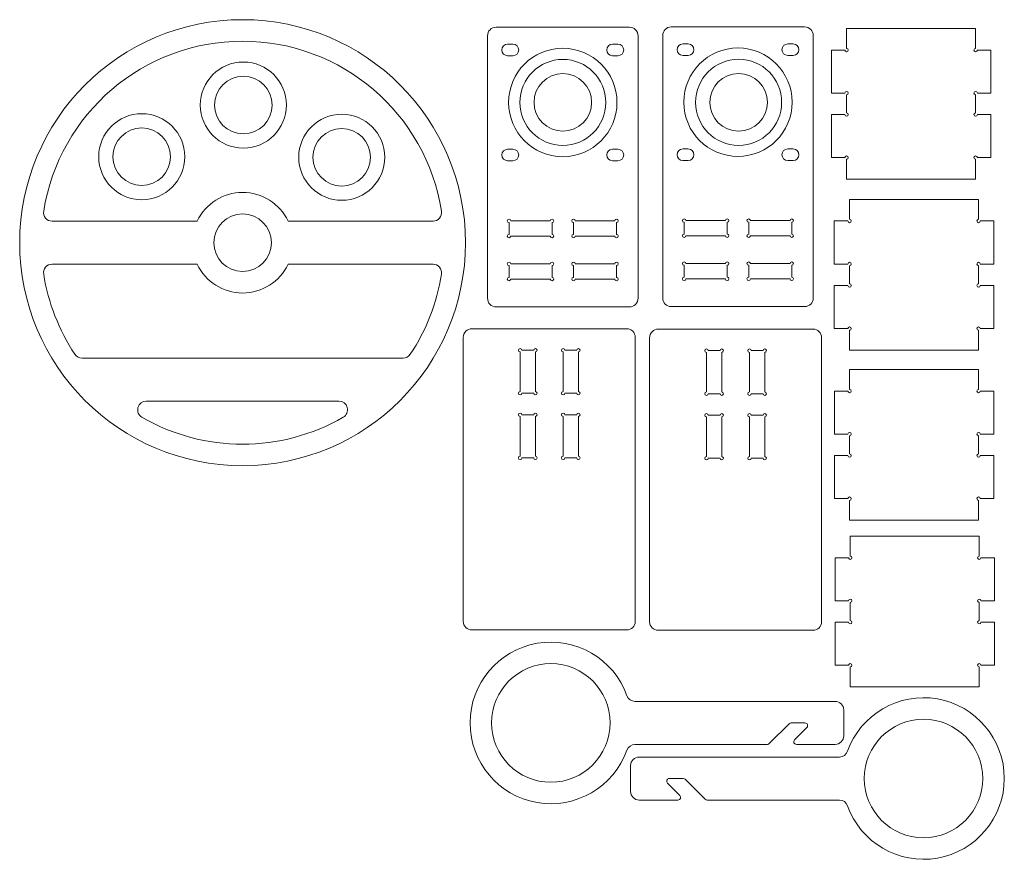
# Model space of a CAD drawing. Header units: millimetres. Extents: x 5 to 296, y 46 to 294.
import ezdxf

# ---------------------------------------------------------------- set-up
doc = ezdxf.new("R2010")
doc.units = ezdxf.units.MM

msp = doc.modelspace()

# ---------------------------------------------------------------- linework, layer by layer
at = {"color": 7, "linetype": 'Continuous', "lineweight": 15}
for p, q in [((185.03, 291.56), (145.66, 291.56)), ((236.76, 291.64), (197.39, 291.64)), ((249.17, 291.16), (287.27, 291.16)), ((249.17, 291.16), (249.17, 285.31)), ((287.27, 291.16), (287.27, 285.31)), ((143.12, 289.02), (143.12, 211.55)), ((187.57, 211.55), (187.57, 289.02)), ((194.85, 289.1), (194.85, 211.63)), ((239.3, 211.63), (239.3, 289.1)), ((149.05, 286.54), (150.65, 286.54)), ((180.05, 286.54), (181.65, 286.54)), ((200.78, 286.62), (202.38, 286.62)), ((231.78, 286.62), (233.38, 286.62)), ((149.05, 283.14), (150.65, 283.14)), ((180.05, 283.14), (181.65, 283.14)), ((200.78, 283.22), (202.38, 283.22)), ((231.78, 283.22), (233.38, 283.22)), ((244.67, 272.11), (244.67, 284.81)), ((248.67, 284.81), (244.67, 284.81)), ((287.77, 284.81), (291.77, 284.81)), ((291.77, 272.11), (291.77, 284.81)), ((248.67, 272.11), (244.67, 272.11)), ((249.17, 271.61), (249.17, 266.26)), ((287.27, 271.61), (287.27, 266.26)), ((287.77, 272.11), (291.77, 272.11)), ((248.67, 265.76), (244.67, 265.76)), ((244.67, 265.76), (244.67, 253.06)), ((287.77, 265.76), (291.77, 265.76)), ((291.77, 265.76), (291.77, 253.06)), ((149.05, 255.54), (150.65, 255.54)), ((180.05, 255.54), (181.65, 255.54)), ((200.78, 255.62), (202.38, 255.62)), ((231.78, 255.62), (233.38, 255.62)), ((248.67, 253.06), (244.67, 253.06)), ((287.77, 253.06), (291.77, 253.06)), ((149.05, 252.14), (150.65, 252.14)), ((180.05, 252.14), (181.65, 252.14)), ((200.78, 252.22), (202.38, 252.22)), ((231.78, 252.22), (233.38, 252.22)), ((249.17, 252.56), (249.17, 246.71)), ((287.27, 252.56), (287.27, 246.71)), ((249.17, 246.71), (287.27, 246.71)), ((250.04, 234.86), (250.04, 240.71)), ((250.04, 240.71), (288.14, 240.71)), ((288.14, 234.86), (288.14, 240.71)), ((14.57, 234.3), (57.38, 234.3)), ((127.04, 234.3), (84.23, 234.3)), ((149.47, 233.91), (149.47, 230.41)), ((149.97, 234.41), (161.67, 234.41)), ((162.17, 233.91), (162.17, 230.41)), ((168.52, 233.91), (168.52, 230.41)), ((180.72, 234.41), (169.02, 234.41)), ((181.22, 233.91), (181.22, 230.41)), ((201.2, 233.99), (201.2, 230.49)), ((201.7, 234.49), (213.4, 234.49)), ((213.9, 233.99), (213.9, 230.49)), ((220.25, 233.99), (220.25, 230.49)), ((232.45, 234.49), (220.75, 234.49)), ((232.95, 233.99), (232.95, 230.49)), ((245.54, 221.66), (245.54, 234.36)), ((249.54, 234.36), (245.54, 234.36)), ((288.64, 234.36), (292.64, 234.36)), ((292.64, 221.66), (292.64, 234.36)), ((149.97, 229.91), (161.67, 229.91)), ((180.72, 229.91), (169.02, 229.91)), ((201.7, 229.99), (213.4, 229.99)), ((232.45, 229.99), (220.75, 229.99)), ((14.57, 221.6), (57.38, 221.6)), ((127.04, 221.6), (84.23, 221.6)), ((149.47, 221.21), (149.47, 217.71)), ((149.97, 221.71), (161.67, 221.71)), ((162.17, 221.21), (162.17, 217.71)), ((168.52, 221.21), (168.52, 217.71)), ((180.72, 221.71), (169.02, 221.71)), ((181.22, 221.21), (181.22, 217.71)), ((201.2, 221.29), (201.2, 217.79)), ((201.7, 221.79), (213.4, 221.79)), ((213.9, 221.29), (213.9, 217.79)), ((220.25, 221.29), (220.25, 217.79)), ((232.45, 221.79), (220.75, 221.79)), ((232.95, 221.29), (232.95, 217.79)), ((249.54, 221.66), (245.54, 221.66)), ((250.04, 215.81), (250.04, 221.16)), ((288.14, 215.81), (288.14, 221.16)), ((288.64, 221.66), (292.64, 221.66)), ((149.97, 217.21), (161.67, 217.21)), ((180.72, 217.21), (169.02, 217.21)), ((201.7, 217.29), (213.4, 217.29)), ((232.45, 217.29), (220.75, 217.29)), ((245.54, 215.31), (245.54, 202.61)), ((249.54, 215.31), (245.54, 215.31)), ((288.64, 215.31), (292.64, 215.31)), ((292.64, 215.31), (292.64, 202.61)), ((145.66, 209.01), (185.03, 209.01)), ((197.39, 209.09), (236.76, 209.09)), ((138.5, 202.55), (184.22, 202.55)), ((193.53, 202.43), (239.25, 202.43)), ((249.54, 202.61), (245.54, 202.61)), ((250.04, 196.26), (250.04, 202.11)), ((288.14, 196.26), (288.14, 202.11)), ((288.64, 202.61), (292.64, 202.61)), ((135.96, 116.19), (135.96, 200.01)), ((186.76, 116.19), (186.76, 200.01)), ((190.99, 116.07), (190.99, 199.89)), ((241.79, 116.07), (241.79, 199.89)), ((152.76, 195.7), (152.76, 184)), ((156.76, 196.2), (153.26, 196.2)), ((157.26, 195.7), (157.26, 184)), ((165.46, 195.7), (165.46, 184)), ((169.46, 196.2), (165.96, 196.2)), ((169.96, 195.7), (169.96, 184)), ((207.79, 195.58), (207.79, 183.88)), ((211.79, 196.08), (208.29, 196.08)), ((212.29, 195.58), (212.29, 183.88)), ((220.49, 195.58), (220.49, 183.88)), ((224.49, 196.08), (220.99, 196.08)), ((224.99, 195.58), (224.99, 183.88)), ((250.04, 196.26), (288.14, 196.26)), ((23.4, 193.88), (118.2, 193.88)), ((250.05, 184.65), (250.05, 190.5)), ((250.05, 190.5), (288.15, 190.5)), ((288.15, 184.65), (288.15, 190.5)), ((156.76, 183.5), (153.26, 183.5)), ((169.46, 183.5), (165.96, 183.5)), ((211.79, 183.38), (208.29, 183.38)), ((224.49, 183.38), (220.99, 183.38)), ((245.55, 171.45), (245.55, 184.15)), ((249.55, 184.15), (245.55, 184.15)), ((288.65, 184.15), (292.65, 184.15)), ((292.65, 171.45), (292.65, 184.15)), ((42.35, 181.18), (99.25, 181.18)), ((152.76, 164.95), (152.76, 176.65)), ((156.76, 177.15), (153.26, 177.15)), ((157.26, 164.95), (157.26, 176.65)), ((165.46, 164.95), (165.46, 176.65)), ((169.46, 177.15), (165.96, 177.15)), ((169.96, 164.95), (169.96, 176.65)), ((207.79, 164.83), (207.79, 176.53)), ((211.79, 177.03), (208.29, 177.03)), ((212.29, 164.83), (212.29, 176.53)), ((220.49, 164.83), (220.49, 176.53)), ((224.49, 177.03), (220.99, 177.03)), ((224.99, 164.83), (224.99, 176.53)), ((249.55, 171.45), (245.55, 171.45)), ((250.05, 165.6), (250.05, 170.95)), ((288.15, 165.6), (288.15, 170.95)), ((288.65, 171.45), (292.65, 171.45)), ((156.76, 164.45), (153.26, 164.45)), ((169.46, 164.45), (165.96, 164.45)), ((211.79, 164.33), (208.29, 164.33)), ((224.49, 164.33), (220.99, 164.33)), ((245.55, 165.1), (245.55, 152.4)), ((249.55, 165.1), (245.55, 165.1)), ((288.65, 165.1), (292.65, 165.1)), ((292.65, 165.1), (292.65, 152.4)), ((249.55, 152.4), (245.55, 152.4)), ((250.05, 146.05), (250.05, 151.9)), ((288.15, 146.05), (288.15, 151.9)), ((288.65, 152.4), (292.65, 152.4)), ((250.05, 146.05), (288.15, 146.05)), ((250.24, 135.46), (250.24, 141.31)), ((250.24, 141.31), (288.34, 141.31)), ((288.34, 135.46), (288.34, 141.31)), ((245.74, 122.26), (245.74, 134.96)), ((249.74, 134.96), (245.74, 134.96)), ((288.84, 134.96), (292.84, 134.96)), ((292.84, 122.26), (292.84, 134.96)), ((249.74, 122.26), (245.74, 122.26)), ((288.84, 122.26), (292.84, 122.26)), ((250.24, 116.41), (250.24, 121.76)), ((288.34, 116.41), (288.34, 121.76)), ((138.5, 113.65), (184.22, 113.65)), ((193.53, 113.53), (239.25, 113.53)), ((245.74, 115.91), (245.74, 103.21)), ((249.74, 115.91), (245.74, 115.91)), ((288.84, 115.91), (292.84, 115.91)), ((292.84, 115.91), (292.84, 103.21)), ((249.74, 103.21), (245.74, 103.21)), ((250.24, 96.86), (250.24, 102.71)), ((288.34, 96.86), (288.34, 102.71)), ((288.84, 103.21), (292.84, 103.21)), ((250.24, 96.86), (288.34, 96.86)), ((186.67, 92.55), (245.77, 92.55)), ((248.31, 90.01), (248.31, 82.39)), ((226.32, 80.08), (232.21, 85.97)), ((232.77, 86.2), (236.87, 86.2)), ((237.43, 84.84), (233.79, 81.2)), ((225.76, 79.85), (186.67, 79.85)), ((245.77, 79.85), (234.36, 79.85)), ((247.04, 76.14), (187.93, 76.14)), ((185.39, 73.6), (185.39, 65.98)), ((200.94, 69.79), (196.84, 69.79)), ((196.27, 68.44), (199.91, 64.8)), ((207.39, 63.68), (201.5, 69.56)), ((187.93, 63.44), (199.35, 63.44)), ((207.95, 63.44), (247.04, 63.44))]:
    msp.add_line(p, q, dxfattribs=at)
for centre, radius in [((70.8, 227.95), 65.82), ((165.35, 269.34), 16), ((217.08, 269.42), 16), ((165.37, 269.35), 12.7), ((217.28, 269.38), 12.7), ((71.02, 268.58), 12.7), ((71.02, 268.58), 8.5), ((165.37, 269.35), 8.5), ((217.28, 269.38), 8.5), ((41.03, 253.33), 12.7), ((100.09, 253.17), 12.7), ((41.03, 253.33), 8.5), ((100.09, 253.17), 8.5), ((70.8, 227.95), 8.5), ((161.83, 86.2), 17.5), ((271.88, 69.79), 17.5)]:
    msp.add_circle(centre, radius, dxfattribs=at)
for centre, radius, start, end in [((145.66, 289.02), 2.54, 90, 180), ((185.03, 289.02), 2.54, 0, 90), ((197.39, 289.1), 2.54, 90, 180), ((236.76, 289.1), 2.54, 0, 90), ((70.8, 227.95), 59.47, 8.9834, 171.0166), ((149.05, 284.84), 1.7, 90, 270), ((150.65, 284.84), 1.7, 270, 90), ((180.05, 284.84), 1.7, 90, 270), ((181.65, 284.84), 1.7, 270, 90), ((200.78, 284.92), 1.7, 90, 270), ((202.38, 284.92), 1.7, 270, 90), ((231.78, 284.92), 1.7, 90, 270), ((233.38, 284.92), 1.7, 270, 90), ((249.17, 284.81), 0.5, 180, 90), ((287.27, 284.81), 0.5, 90, 0), ((249.17, 272.11), 0.5, 270, 180), ((287.27, 272.11), 0.5, 0, 270), ((249.17, 265.76), 0.5, 180, 90), ((287.27, 265.76), 0.5, 90, 0), ((149.05, 253.84), 1.7, 90, 270), ((150.65, 253.84), 1.7, 270, 90), ((180.05, 253.84), 1.7, 90, 270), ((181.65, 253.84), 1.7, 270, 90), ((200.78, 253.92), 1.7, 90, 270), ((202.38, 253.92), 1.7, 270, 90), ((231.78, 253.92), 1.7, 90, 270), ((233.38, 253.92), 1.7, 270, 90), ((249.17, 253.06), 0.5, 270, 180), ((287.27, 253.06), 0.5, 0, 270), ((70.8, 227.95), 14.85, 25.3159, 154.6841), ((14.57, 236.84), 2.54, 171.0166, 270), ((127.04, 236.84), 2.54, 270, 8.9834), ((149.47, 234.41), 0.5, 0, 270), ((162.17, 234.41), 0.5, 270, 180), ((168.52, 234.41), 0.5, 0, 270), ((181.22, 234.41), 0.5, 270, 180), ((201.2, 234.49), 0.5, 0, 270), ((213.9, 234.49), 0.5, 270, 180), ((220.25, 234.49), 0.5, 0, 270), ((232.95, 234.49), 0.5, 270, 180), ((250.04, 234.36), 0.5, 180, 90), ((288.14, 234.36), 0.5, 90, 0), ((149.47, 229.91), 0.5, 90, 0), ((162.17, 229.91), 0.5, 180, 90), ((168.52, 229.91), 0.5, 90, 0), ((181.22, 229.91), 0.5, 180, 90), ((201.2, 229.99), 0.5, 90, 0), ((213.9, 229.99), 0.5, 180, 90), ((220.25, 229.99), 0.5, 90, 0), ((232.95, 229.99), 0.5, 180, 90), ((14.57, 219.06), 2.54, 90, 188.9834), ((70.8, 227.95), 14.85, 205.3159, 334.6841), ((127.04, 219.06), 2.54, 351.0166, 90), ((149.47, 221.71), 0.5, 0, 270), ((162.17, 221.71), 0.5, 270, 180), ((168.52, 221.71), 0.5, 0, 270), ((181.22, 221.71), 0.5, 270, 180), ((201.2, 221.79), 0.5, 0, 270), ((213.9, 221.79), 0.5, 270, 180), ((220.25, 221.79), 0.5, 0, 270), ((232.95, 221.79), 0.5, 270, 180), ((250.04, 221.66), 0.5, 270, 180), ((288.14, 221.66), 0.5, 0, 270), ((70.8, 227.95), 59.47, 188.9834, 213.6325), ((70.8, 227.95), 59.47, 326.3675, 351.0166), ((149.47, 217.21), 0.5, 90, 0), ((162.17, 217.21), 0.5, 180, 90), ((168.52, 217.21), 0.5, 90, 0), ((181.22, 217.21), 0.5, 180, 90), ((201.2, 217.29), 0.5, 90, 0), ((213.9, 217.29), 0.5, 180, 90), ((220.25, 217.29), 0.5, 90, 0), ((232.95, 217.29), 0.5, 180, 90), ((250.04, 215.31), 0.5, 180, 90), ((288.14, 215.31), 0.5, 90, 0), ((145.66, 211.55), 2.54, 180, 270), ((185.03, 211.55), 2.54, 270, 0), ((197.39, 211.63), 2.54, 180, 270), ((236.76, 211.63), 2.54, 270, 0), ((138.5, 200.01), 2.54, 90, 180), ((184.22, 200.01), 2.54, 0, 90), ((193.53, 199.89), 2.54, 90, 180), ((239.25, 199.89), 2.54, 0, 90), ((250.04, 202.61), 0.5, 270, 180), ((288.14, 202.61), 0.5, 0, 270), ((23.4, 196.42), 2.54, 213.6325, 270), ((118.2, 196.42), 2.54, 270, 326.3675), ((152.76, 196.2), 0.5, 0, 270), ((157.26, 196.2), 0.5, 270, 180), ((165.46, 196.2), 0.5, 0, 270), ((169.96, 196.2), 0.5, 270, 180), ((207.79, 196.08), 0.5, 0, 270), ((212.29, 196.08), 0.5, 270, 180), ((220.49, 196.08), 0.5, 0, 270), ((224.99, 196.08), 0.5, 270, 180), ((152.76, 183.5), 0.5, 90, 0), ((157.26, 183.5), 0.5, 180, 90), ((165.46, 183.5), 0.5, 90, 0), ((169.96, 183.5), 0.5, 180, 90), ((207.79, 183.38), 0.5, 90, 0), ((212.29, 183.38), 0.5, 180, 90), ((220.49, 183.38), 0.5, 90, 0), ((224.99, 183.38), 0.5, 180, 90), ((250.05, 184.15), 0.5, 180, 90), ((288.15, 184.15), 0.5, 90, 0), ((42.35, 178.64), 2.54, 90, 240.0153), ((99.25, 178.64), 2.54, 299.9847, 90), ((152.76, 177.15), 0.5, 0, 270), ((157.26, 177.15), 0.5, 270, 180), ((165.46, 177.15), 0.5, 0, 270), ((169.96, 177.15), 0.5, 270, 180), ((207.79, 177.03), 0.5, 0, 270), ((212.29, 177.03), 0.5, 270, 180), ((220.49, 177.03), 0.5, 0, 270), ((224.99, 177.03), 0.5, 270, 180), ((70.8, 227.95), 59.47, 240.0153, 299.9847), ((250.05, 171.45), 0.5, 270, 180), ((288.15, 171.45), 0.5, 0, 270), ((152.76, 164.45), 0.5, 90, 0), ((157.26, 164.45), 0.5, 180, 90), ((165.46, 164.45), 0.5, 90, 0), ((169.96, 164.45), 0.5, 180, 90), ((207.79, 164.33), 0.5, 90, 0), ((212.29, 164.33), 0.5, 180, 90), ((220.49, 164.33), 0.5, 90, 0), ((224.99, 164.33), 0.5, 180, 90), ((250.05, 165.1), 0.5, 180, 90), ((288.15, 165.1), 0.5, 90, 0), ((250.05, 152.4), 0.5, 270, 180), ((288.15, 152.4), 0.5, 0, 270), ((250.24, 134.96), 0.5, 180, 90), ((288.34, 134.96), 0.5, 90, 0), ((250.24, 122.26), 0.5, 270, 180), ((288.34, 122.26), 0.5, 0, 270), ((250.24, 115.91), 0.5, 180, 90), ((288.34, 115.91), 0.5, 90, 0), ((138.5, 116.19), 2.54, 180, 270), ((184.22, 116.19), 2.54, 270, 0), ((193.53, 116.07), 2.54, 180, 270), ((239.25, 116.07), 2.54, 270, 0), ((161.83, 86.2), 23.85, 19.6863, 340.3137), ((250.24, 103.21), 0.5, 270, 180), ((288.34, 103.21), 0.5, 0, 270), ((186.67, 95.09), 2.54, 199.6863, 270), ((271.88, 69.79), 23.85, 199.6863, 160.3137), ((245.77, 90.01), 2.54, 0, 90), ((232.77, 85.4), 0.794, 90, 135), ((236.87, 85.4), 0.794, 315, 90), ((245.77, 82.39), 2.54, 270, 0), ((186.67, 77.31), 2.54, 90, 160.3137), ((225.76, 80.64), 0.794, 270, 315), ((234.36, 80.64), 0.794, 135, 270), ((187.93, 73.6), 2.54, 90, 180), ((247.04, 78.68), 2.54, 270, 340.3137), ((196.84, 69), 0.794, 90, 225), ((200.94, 69), 0.794, 45, 90), ((187.93, 65.98), 2.54, 180, 270), ((199.35, 64.24), 0.794, 270, 45), ((207.95, 64.24), 0.794, 225, 270), ((247.04, 60.9), 2.54, 19.6863, 90)]:
    msp.add_arc(centre, radius, start, end, dxfattribs=at)

doc.saveas('drawing.dxf')
